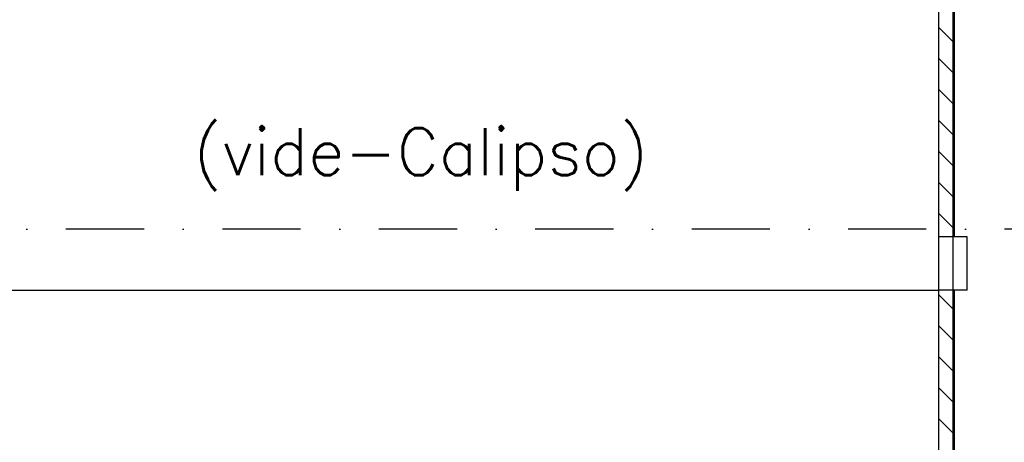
# Model space of a CAD drawing. Extents: x -19795 to 103381, y 127200 to 154480.
# Tile 71 of 76: x 79706 to 86001, y 134601 to 137306. Entities that reach past the tile are written whole.
import ezdxf

# ---------------------------------------------------------------- set-up
doc = ezdxf.new("R2010")
doc.units = 0
doc.header["$LTSCALE"] = 1000
doc.header["$MEASUREMENT"] = 0
doc.linetypes.add('DASHDOT', pattern=[1, 0.5, -0.25, 0, -0.25])
doc.linetypes.add('DOT', pattern=[0.25, 0, -0.25])
for name, color, linetype in [('B02', 7, 'CONTINUOUS'), ('B03', 7, 'CONTINUOUS'), ('B08', 7, 'CONTINUOUS')]:
    doc.layers.add(name, color=color, linetype=linetype)
doc.styles.add('TXT', font='txt.shx')

msp = doc.modelspace()

# ---------------------------------------------------------------- linework, layer by layer
at = {"layer": 'B02', "color": 5, "linetype": 'Continuous'}
msp.add_line((85672.5, 151663.2), (85672.5, 127199.8), dxfattribs=at)
msp.add_line((85672.5, 151663.2), (85672.5, 127199.8), dxfattribs=at)
at = {"layer": 'B02', "color": 5, "linetype": 'DASHDOT'}
msp.add_line((88502.6, 135966), (66147, 135966), dxfattribs=at)
at = {"layer": 'B03', "color": 7, "linetype": 'Continuous'}
for p, q in [((85582.5, 135916), (85582.5, 138847.8)), ((85682.5, 135916), (85682.5, 138839)), ((85682.5, 135916), (85582.5, 135916)), ((85582.5, 132616), (85582.5, 135576)), ((85682.5, 135576), (85582.5, 135576)), ((85682.5, 132616), (85682.5, 135576))]:
    msp.add_line(p, q, dxfattribs=at)
at = {"layer": 'B03', "color": 5, "linetype": 'Continuous'}
for p, q in [((85682.5, 137156.5), (85582.5, 137256.5)), ((85682.5, 136958), (85582.5, 137058)), ((85682.5, 136759.4), (85582.5, 136859.4)), ((85682.5, 136560.9), (85582.5, 136660.9)), ((85682.5, 136362.3), (85582.5, 136462.3)), ((85682.5, 136163.8), (85582.5, 136263.8)), ((85682.5, 135965.2), (85582.5, 136065.2)), ((85682.5, 135444.9), (85582.5, 135544.9)), ((85682.5, 135246.3), (85582.5, 135346.3)), ((85682.5, 135047.8), (85582.5, 135147.8)), ((85682.5, 134849.2), (85582.5, 134949.2)), ((85682.5, 134650.7), (85582.5, 134750.7))]:
    msp.add_line(p, q, dxfattribs=at)
at = {"layer": 'B03', "color": 2, "linetype": 'Continuous'}
for p, q in [((85582.5, 135576), (85582.5, 135916)), ((85762.5, 135916), (85582.5, 135916)), ((85762.5, 135576), (85762.5, 135916)), ((85762.5, 135576), (85582.5, 135576))]:
    msp.add_line(p, q, dxfattribs=at)
at = {"layer": 'B03', "color": 1, "linetype": 'Continuous'}
msp.add_line((79458.5, 135576), (85571, 135576), dxfattribs=at)
msp.add_lwpolyline([(79472.5, 135576), (85582.5, 135576), (85582.5, 138848), (79472.5, 139394)], close=True, dxfattribs=at)
msp.add_lwpolyline([(79472.5, 135576), (85582.5, 135576), (85582.5, 138848), (79472.5, 139394)], close=True, dxfattribs=at)

# ---------------------------------------------------------------- texts
at = {"layer": 'B08', "color": 7, "linetype": 'DOT', "style": 'TXT'}
msp.add_text('(vide-Calipso)', height=300, dxfattribs=at).set_placement((80818, 136310.8))

doc.saveas('drawing.dxf')
